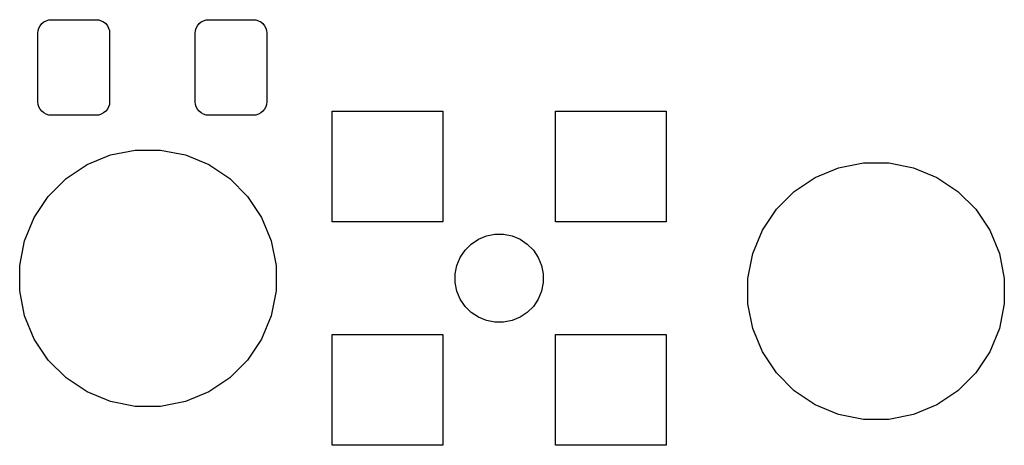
# Model space of a CAD drawing. Extents: x 5.02 to 5.79, y -3.281 to -2.948.
import ezdxf

# ---------------------------------------------------------------- set-up
doc = ezdxf.new("R2010")
doc.units = 0
doc.header["$MEASUREMENT"] = 0
doc.layers.add('BLACK', color=7, linetype='CONTINUOUS')

msp = doc.modelspace()

# ---------------------------------------------------------------- linework, layer by layer
at = {"layer": 'BLACK', "linetype": 'CONTINUOUS'}
for p, q in [((5.0357, -2.9523), (5.03702, -2.9507)), ((5.03702, -2.9507), (5.03862, -2.94938)), ((5.03862, -2.94938), (5.04045, -2.9484)), ((5.04045, -2.9484), (5.04244, -2.9478)), ((5.04244, -2.9478), (5.0445, -2.9476)), ((5.0445, -2.9476), (5.07943, -2.9476)), ((5.07943, -2.9476), (5.0815, -2.9478)), ((5.0815, -2.9478), (5.08349, -2.9484)), ((5.08349, -2.9484), (5.08532, -2.94938)), ((5.08532, -2.94938), (5.08692, -2.9507)), ((5.08692, -2.9507), (5.08824, -2.9523)), ((5.15873, -2.9523), (5.16005, -2.9507)), ((5.16005, -2.9507), (5.16165, -2.94938)), ((5.16165, -2.94938), (5.16348, -2.9484)), ((5.16348, -2.9484), (5.16547, -2.9478)), ((5.16547, -2.9478), (5.16753, -2.9476)), ((5.16753, -2.9476), (5.20247, -2.9476)), ((5.20247, -2.9476), (5.20453, -2.9478)), ((5.20453, -2.9478), (5.20652, -2.9484)), ((5.20652, -2.9484), (5.20835, -2.94938)), ((5.20835, -2.94938), (5.20995, -2.9507)), ((5.20995, -2.9507), (5.21127, -2.9523)), ((5.03392, -2.95818), (5.03412, -2.95612)), ((5.03392, -3.01182), (5.03392, -2.95818)), ((5.03412, -2.95612), (5.03472, -2.95413)), ((5.03472, -2.95413), (5.0357, -2.9523)), ((5.08824, -2.9523), (5.08921, -2.95413)), ((5.08921, -2.95413), (5.08982, -2.95612)), ((5.08982, -2.95612), (5.09002, -2.95818)), ((5.09002, -2.95818), (5.09002, -3.01182)), ((5.15695, -2.95818), (5.15715, -2.95612)), ((5.15695, -3.01182), (5.15695, -2.95818)), ((5.15715, -2.95612), (5.15775, -2.95413)), ((5.15775, -2.95413), (5.15873, -2.9523)), ((5.21127, -2.9523), (5.21225, -2.95413)), ((5.21225, -2.95413), (5.21285, -2.95612)), ((5.21285, -2.95612), (5.21305, -2.95818)), ((5.21305, -2.95818), (5.21305, -3.01182)), ((5.03412, -3.01388), (5.03392, -3.01182)), ((5.09002, -3.01182), (5.08982, -3.01388)), ((5.15715, -3.01388), (5.15695, -3.01182)), ((5.21305, -3.01182), (5.21285, -3.01388)), ((5.03472, -3.01587), (5.03412, -3.01388)), ((5.0357, -3.0177), (5.03472, -3.01587)), ((5.03702, -3.0193), (5.0357, -3.0177)), ((5.03862, -3.02062), (5.03702, -3.0193)), ((5.04045, -3.0216), (5.03862, -3.02062)), ((5.08532, -3.02062), (5.08349, -3.0216)), ((5.08692, -3.0193), (5.08532, -3.02062)), ((5.08824, -3.0177), (5.08692, -3.0193)), ((5.08921, -3.01587), (5.08824, -3.0177)), ((5.08982, -3.01388), (5.08921, -3.01587)), ((5.15775, -3.01587), (5.15715, -3.01388)), ((5.15873, -3.0177), (5.15775, -3.01587)), ((5.16005, -3.0193), (5.15873, -3.0177)), ((5.16165, -3.02062), (5.16005, -3.0193)), ((5.16348, -3.0216), (5.16165, -3.02062)), ((5.20835, -3.02062), (5.20652, -3.0216)), ((5.20995, -3.0193), (5.20835, -3.02062)), ((5.21127, -3.0177), (5.20995, -3.0193)), ((5.21225, -3.01587), (5.21127, -3.0177)), ((5.21285, -3.01388), (5.21225, -3.01587)), ((5.26429, -3.10591), (5.26429, -3.01929)), ((5.26429, -3.01929), (5.35091, -3.01929)), ((5.35091, -3.01929), (5.35091, -3.10591)), ((5.43909, -3.10591), (5.43909, -3.01929)), ((5.43909, -3.01929), (5.52571, -3.01929)), ((5.52571, -3.01929), (5.52571, -3.10591)), ((5.04244, -3.0222), (5.04045, -3.0216)), ((5.0445, -3.0224), (5.04244, -3.0222)), ((5.07943, -3.0224), (5.0445, -3.0224)), ((5.0815, -3.0222), (5.07943, -3.0224)), ((5.08349, -3.0216), (5.0815, -3.0222)), ((5.16547, -3.0222), (5.16348, -3.0216)), ((5.16753, -3.0224), (5.16547, -3.0222)), ((5.20247, -3.0224), (5.16753, -3.0224)), ((5.20453, -3.0222), (5.20247, -3.0224)), ((5.20652, -3.0216), (5.20453, -3.0222)), ((5.09072, -3.05346), (5.11011, -3.04961)), ((5.11011, -3.04961), (5.12989, -3.04961)), ((5.12989, -3.04961), (5.14928, -3.05346)), ((5.07245, -3.06103), (5.09072, -3.05346)), ((5.14928, -3.05346), (5.16755, -3.06103)), ((5.66072, -3.06346), (5.68011, -3.05961)), ((5.68011, -3.05961), (5.69989, -3.05961)), ((5.69989, -3.05961), (5.71928, -3.06346)), ((5.056, -3.07202), (5.07245, -3.06103)), ((5.16755, -3.06103), (5.184, -3.07202)), ((5.64245, -3.07103), (5.66072, -3.06346)), ((5.71928, -3.06346), (5.73755, -3.07103)), ((5.04202, -3.086), (5.056, -3.07202)), ((5.184, -3.07202), (5.19798, -3.086)), ((5.626, -3.08202), (5.64245, -3.07103)), ((5.73755, -3.07103), (5.754, -3.08202)), ((5.61202, -3.096), (5.626, -3.08202)), ((5.754, -3.08202), (5.76798, -3.096)), ((5.03103, -3.10245), (5.04202, -3.086)), ((5.19798, -3.086), (5.20897, -3.10245)), ((5.60103, -3.11245), (5.61202, -3.096)), ((5.76798, -3.096), (5.77897, -3.11245)), ((5.02346, -3.12072), (5.03103, -3.10245)), ((5.20897, -3.10245), (5.21654, -3.12072)), ((5.35091, -3.10591), (5.26429, -3.10591)), ((5.52571, -3.10591), (5.43909, -3.10591)), ((5.59346, -3.13072), (5.60103, -3.11245)), ((5.77897, -3.11245), (5.78654, -3.13072)), ((5.01961, -3.14011), (5.02346, -3.12072)), ((5.21654, -3.12072), (5.22039, -3.14011)), ((5.37304, -3.12324), (5.37868, -3.11947)), ((5.37868, -3.11947), (5.38495, -3.11688)), ((5.38495, -3.11688), (5.39161, -3.11555)), ((5.39161, -3.11555), (5.39839, -3.11555)), ((5.39839, -3.11555), (5.40505, -3.11688)), ((5.40505, -3.11688), (5.41132, -3.11947)), ((5.41132, -3.11947), (5.41696, -3.12324)), ((5.36447, -3.13368), (5.36824, -3.12804)), ((5.36824, -3.12804), (5.37304, -3.12324)), ((5.41696, -3.12324), (5.42176, -3.12804)), ((5.42176, -3.12804), (5.42553, -3.13368)), ((5.36188, -3.13995), (5.36447, -3.13368)), ((5.42553, -3.13368), (5.42812, -3.13995)), ((5.58961, -3.15011), (5.59346, -3.13072)), ((5.78654, -3.13072), (5.79039, -3.15011)), ((5.01961, -3.15989), (5.01961, -3.14011)), ((5.22039, -3.14011), (5.22039, -3.15989)), ((5.36055, -3.14661), (5.36188, -3.13995)), ((5.42812, -3.13995), (5.42945, -3.14661)), ((5.36055, -3.15339), (5.36055, -3.14661)), ((5.42945, -3.14661), (5.42945, -3.15339)), ((5.58961, -3.16989), (5.58961, -3.15011)), ((5.79039, -3.15011), (5.79039, -3.16989)), ((5.02346, -3.17928), (5.01961, -3.15989)), ((5.22039, -3.15989), (5.21654, -3.17928)), ((5.36188, -3.16005), (5.36055, -3.15339)), ((5.36447, -3.16632), (5.36188, -3.16005)), ((5.42812, -3.16005), (5.42553, -3.16632)), ((5.42945, -3.15339), (5.42812, -3.16005)), ((5.36824, -3.17196), (5.36447, -3.16632)), ((5.42553, -3.16632), (5.42176, -3.17196)), ((5.37304, -3.17676), (5.36824, -3.17196)), ((5.42176, -3.17196), (5.41696, -3.17676)), ((5.59346, -3.18928), (5.58961, -3.16989)), ((5.79039, -3.16989), (5.78654, -3.18928)), ((5.03103, -3.19755), (5.02346, -3.17928)), ((5.21654, -3.17928), (5.20897, -3.19755)), ((5.37868, -3.18053), (5.37304, -3.17676)), ((5.38495, -3.18312), (5.37868, -3.18053)), ((5.39161, -3.18445), (5.38495, -3.18312)), ((5.40505, -3.18312), (5.39839, -3.18445)), ((5.41132, -3.18053), (5.40505, -3.18312)), ((5.41696, -3.17676), (5.41132, -3.18053)), ((5.39839, -3.18445), (5.39161, -3.18445)), ((5.60103, -3.20755), (5.59346, -3.18928)), ((5.78654, -3.18928), (5.77897, -3.20755)), ((5.04202, -3.214), (5.03103, -3.19755)), ((5.20897, -3.19755), (5.19798, -3.214)), ((5.26429, -3.28071), (5.26429, -3.19409)), ((5.26429, -3.19409), (5.35091, -3.19409)), ((5.35091, -3.19409), (5.35091, -3.28071)), ((5.43909, -3.28071), (5.43909, -3.19409)), ((5.43909, -3.19409), (5.52571, -3.19409)), ((5.52571, -3.19409), (5.52571, -3.28071)), ((5.056, -3.22798), (5.04202, -3.214)), ((5.19798, -3.214), (5.184, -3.22798)), ((5.61202, -3.224), (5.60103, -3.20755)), ((5.77897, -3.20755), (5.76798, -3.224)), ((5.07245, -3.23897), (5.056, -3.22798)), ((5.184, -3.22798), (5.16755, -3.23897)), ((5.626, -3.23798), (5.61202, -3.224)), ((5.76798, -3.224), (5.754, -3.23798)), ((5.09072, -3.24654), (5.07245, -3.23897)), ((5.16755, -3.23897), (5.14928, -3.24654)), ((5.64245, -3.24897), (5.626, -3.23798)), ((5.754, -3.23798), (5.73755, -3.24897)), ((5.11011, -3.25039), (5.09072, -3.24654)), ((5.12989, -3.25039), (5.11011, -3.25039)), ((5.14928, -3.24654), (5.12989, -3.25039)), ((5.66072, -3.25654), (5.64245, -3.24897)), ((5.73755, -3.24897), (5.71928, -3.25654)), ((5.68011, -3.26039), (5.66072, -3.25654)), ((5.69989, -3.26039), (5.68011, -3.26039)), ((5.71928, -3.25654), (5.69989, -3.26039)), ((5.35091, -3.28071), (5.26429, -3.28071)), ((5.52571, -3.28071), (5.43909, -3.28071))]:
    msp.add_line(p, q, dxfattribs=at)

doc.saveas('drawing.dxf')
